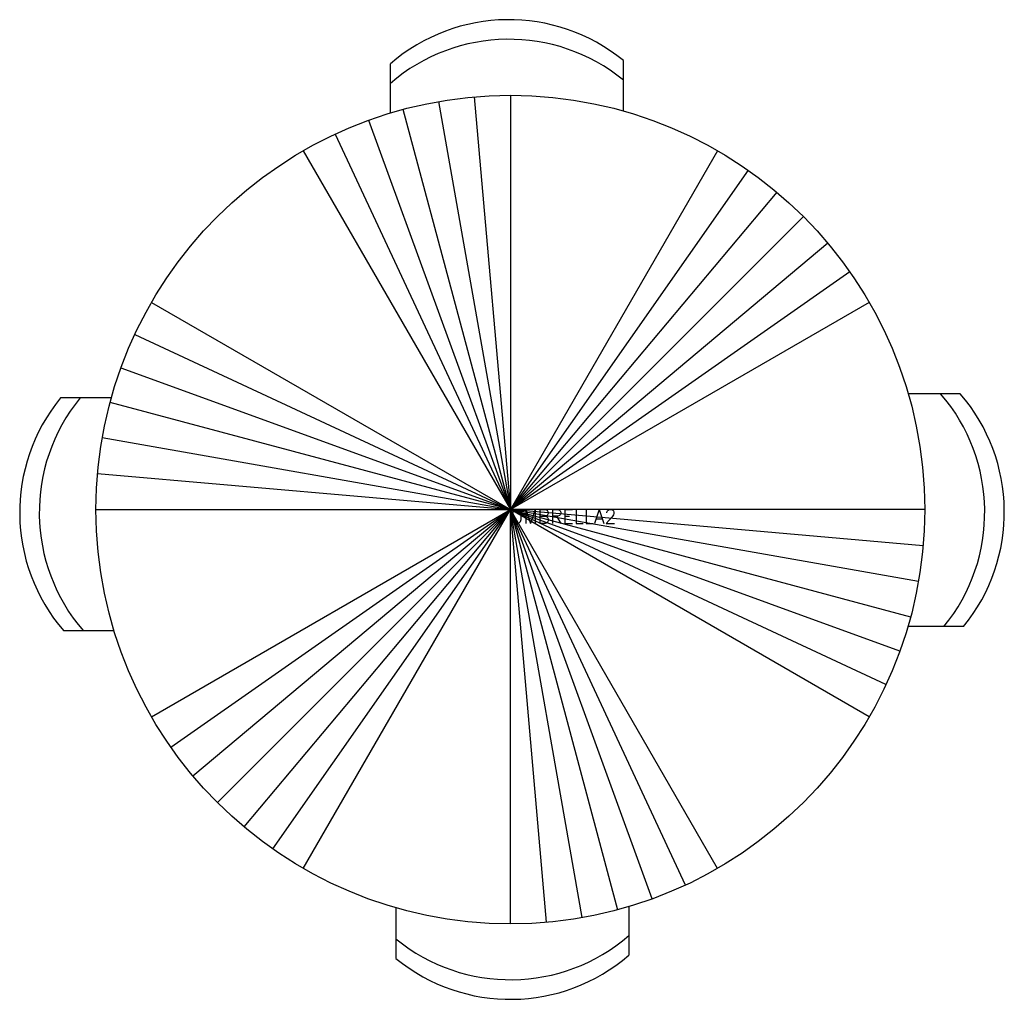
# Model space of a CAD drawing. Extents: x -35.5 to 35.8, y -35.5 to 35.5.
import ezdxf

# ---------------------------------------------------------------- set-up
doc = ezdxf.new("R2010")
doc.units = 0
doc.header["$MEASUREMENT"] = 0
doc.layers.get('0').update_dxf_attribs({"linetype": 'CONTINUOUS'})
doc.styles.add('ROMANS', font='ROMANS')

msp = doc.modelspace()

# ---------------------------------------------------------------- linework, layer by layer
at = {"color": 7, "linetype": 'CONTINUOUS'}
for p, q in [((-8.679932, 28.710449), (-8.679932, 32.27417)), ((8.180542, 28.833984), (8.180542, 32.510742)), ((0, 29.993896), (0, 0)), ((-5.208496, 29.538208), (0, 0)), ((-2.614136, 29.879761), (0, 0)), ((0, 0), (-7.763062, 28.971802)), ((-10.258545, 28.184937), (0, 0)), ((-12.676025, 27.183594), (0, 0)), ((-14.996948, 25.975464), (0, 0)), ((-14.996948, 25.975464), (0, 0)), ((14.996948, 25.975464), (0, 0)), ((14.996948, 25.975464), (0, 0)), ((17.203735, 24.56958), (0, 0)), ((19.279663, 22.976685), (0, 0)), ((0, 0), (21.208862, 21.208862)), ((22.976563, 19.279663), (0, 0)), ((24.569458, 17.203857), (0, 0)), ((-25.975464, 14.996948), (0, 0)), ((25.975342, 14.996948), (0, 0)), ((-27.183716, 12.675903), (0, 0)), ((-28.185059, 10.258423), (0, 0)), ((-28.885498, 8.078247), (-32.562256, 8.078247)), ((32.562866, 8.38855), (28.796997, 8.38855)), ((0, 0), (-28.971802, 7.762939)), ((-29.538208, 5.208374), (0, 0)), ((-29.879761, 2.614136), (0, 0)), ((-29.993896, 0), (0, 0)), ((-29.993896, 0), (0, 0)), ((-25.975464, -14.996948), (0, 0)), ((-24.569458, -17.203857), (0, 0)), ((-22.976563, -19.279663), (0, 0)), ((0, 0), (-21.208862, -21.208862)), ((-19.279663, -22.976685), (0, 0)), ((-17.203735, -24.56958), (0, 0)), ((-14.996948, -25.975464), (0, 0)), ((-14.996948, -25.975464), (0, 0)), ((14.996948, -25.975464), (0, 0)), ((0, -29.993896), (0, 0)), ((14.996948, -25.975464), (0, 0)), ((2.614136, -29.879761), (0, 0)), ((12.675903, -27.183594), (0, 0)), ((10.258545, -28.184937), (0, 0)), ((0, 0), (7.762939, -28.971802)), ((5.208374, -29.538208), (0, 0)), ((29.993896, 0), (0, 0)), ((25.975464, -14.996826), (0, 0)), ((29.993896, 0), (0, 0)), ((27.183716, -12.675903), (0, 0)), ((29.879761, -2.614136), (0, 0)), ((29.538208, -5.208374), (0, 0)), ((0, 0), (28.971802, -7.762939)), ((28.185059, -10.258423), (0, 0)), ((32.799438, -8.471924), (28.772461, -8.471924)), ((-28.679321, -8.782227), (-32.325684, -8.782227)), ((-8.285034, -28.823975), (-8.285034, -32.500732)), ((8.575439, -28.741821), (8.575439, -32.26416))]:
    msp.add_line(p, q, dxfattribs=at)
msp.add_circle((0, 0), 29.993885, dxfattribs=at)
for centre, radius, start, end in [((-0.108903, 22.358217), 13.106817, 50.768673, 130.839081), ((-0.108903, 20.941467), 13.106818, 50.768677, 130.839066), ((-22.409729, -0.211197), 13.106818, 140.768677, 220.839066), ((-20.992983, -0.211197), 13.106817, 140.768677, 220.839081), ((21.230164, -0.182479), 13.106819, 320.768677, 40.839069), ((22.646912, -0.182479), 13.106819, 320.768677, 40.839069), ((0.00441, -20.931459), 13.106817, 230.768677, 310.839081), ((0.004411, -22.348207), 13.106817, 230.768677, 310.839081)]:
    msp.add_arc(centre, radius, start, end, dxfattribs=at)

# ---------------------------------------------------------------- texts
at = {"style": 'ROMANS', "flags": 5}
msp.add_attdef('UMBRELLA2', (0, -1), '$', height=1, dxfattribs=at)

doc.saveas('drawing.dxf')
